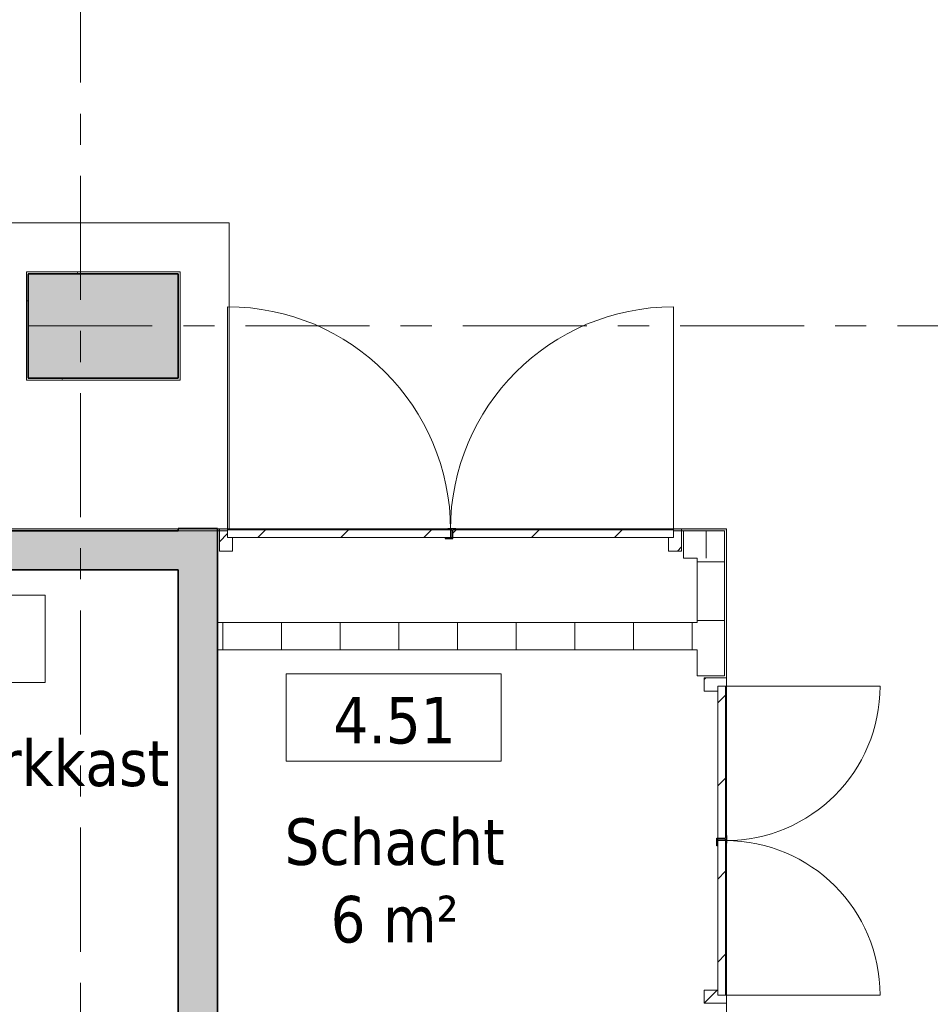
# Model space of a CAD drawing. Extents: x 2744 to 57639, y 3641 to 38820.
# Tile 67 of 179: x 42706 to 47362, y 21359 to 26395. Entities that reach past the tile are written whole.
import ezdxf

# ---------------------------------------------------------------- set-up
doc = ezdxf.new("R2010")
doc.units = 0
doc.header["$LTSCALE"] = 50
doc.linetypes.add('stramien', pattern=[22.225, 12.7, -3.175, 3.175, -3.175])
doc.layers.get('0').update_dxf_attribs({"linetype": 'CONTINUOUS'})
for name, color, linetype, lineweight in [('A-AREA-IDEN', 8, 'CONTINUOUS', 18), ('A-DETL-GENF', 8, 'CONTINUOUS', 18), ('A-DOOR', 8, 'CONTINUOUS', 25), ('A-FLOR-OTLN', 8, 'CONTINUOUS', 18), ('A-GENM', 8, 'CONTINUOUS', 18), ('A-WALL', 8, 'CONTINUOUS', 25), ('A-WALL-PATT', 8, 'CONTINUOUS', 50), ('I-WALL', 8, 'CONTINUOUS', 25), ('S-COLS', 8, 'CONTINUOUS', 18), ('S-GRID', 8, 'CONTINUOUS', 18)]:
    doc.layers.add(name, color=color, linetype=linetype, lineweight=lineweight)
doc.styles.add('Tahoma_1', font='TAHOMA.TTF', dxfattribs={"height": 238.040123})
pattern_1 = [(45, (-42272.6, -21161.4), (-91.92388, 91.92388), [])]

# ---------------------------------------------------------------- blocks, each defined once
blk = doc.blocks.new('32_KA_hout_montage_67-139-enkele_deur - H830_b60 hoogte 2110-5633657-Plotview 4e Verdieping - schaal 1 op 100')
at = {"layer": 'A-DOOR', "lineweight": 18}
h = blk.add_hatch(dxfattribs=at)
h.set_pattern_fill('FP_61', color=256, style=0, pattern_type=2)
h.set_pattern_definition(pattern_1)
h.paths.add_polyline_path([(415, -110.2), (457, -110.2), (457, -94.2), (442, -94.2), (442, 8.8), (390, 8.8), (390, -65.2), (415, -65.2), (415, -105.2)], flags=0)
h.paths.add_polyline_path([(-415, -110.2), (-415, -65.2), (-390, -65.2), (-390, 8.8), (-442, 8.8), (-442, -94.2), (-457, -94.2), (-457, -110.2)], flags=0)
at = {"layer": 'A-GENM'}
h = blk.add_hatch(dxfattribs=at)
h.set_pattern_fill('FP_61', color=256, style=0, pattern_type=2)
h.set_pattern_definition(pattern_1)
h.paths.add_polyline_path([(442, 8.9), (442, 12.9), (457, 12.9), (457, 28.9), (390, 28.9), (390, 8.9)], flags=0)
h.paths.add_polyline_path([(-390, 8.9), (-390, 28.9), (-457, 28.9), (-457, 12.9), (-442, 12.9), (-442, 8.9)], flags=0)
at = {"layer": 'A-DETL-GENF'}
for p, q in [((-35.4, 355.4), (35.4, 284.7)), ((35.4, 355.4), (-35.4, 284.7)), ((-35.4, 255.4), (35.4, 184.7)), ((35.4, 255.4), (-35.4, 184.7)), ((35.4, 136.1), (0, 171.4)), ((0, 171.4), (0, -252.8)), ((35.4, 136.1), (0, 171.4)), ((0, 171.4), (0, -252.8)), ((-35.4, 65.4), (35.4, 136.1)), ((-35.4, 65.4), (35.4, 136.1)), ((35.4, -5.3), (-35.4, 65.4)), ((35.4, -5.3), (-35.4, 65.4)), ((-35.4, -76.1), (35.4, -5.3)), ((-35.4, -76.1), (35.4, -5.3)), ((35.4, -146.8), (-35.4, -76.1)), ((35.4, -146.8), (-35.4, -76.1)), ((-35.4, -217.5), (35.4, -146.8)), ((-35.4, -217.5), (35.4, -146.8)), ((0, -252.8), (-35.4, -217.5)), ((0, -252.8), (-35.4, -217.5)), ((-35.4, -336.8), (35.4, -266.1)), ((35.4, -336.8), (-35.4, -266.1)), ((-35.4, -425.5), (35.4, -354.8)), ((35.4, -425.5), (-35.4, -354.8))]:
    blk.add_line(p, q, dxfattribs=at)
at = {"layer": 'A-DOOR', "lineweight": 18}
for p, q in [((-457, 12.9), (-457, 28.9)), ((-457, 28.9), (-390, 28.9)), ((-442, 12.9), (-457, 12.9)), ((-442, 8.9), (-442, 12.9)), ((-390, 8.9), (-442, 8.9)), ((-442, 8.8), (-390, 8.8)), ((-442, -94.2), (-442, 8.8)), ((-390, 28.9), (-390, 8.9)), ((-390, 8.8), (-390, -65.2)), ((390, 8.9), (390, 28.9)), ((390, 28.9), (457, 28.9)), ((442, 8.9), (390, 8.9)), ((390, 8.8), (442, 8.8)), ((390, -65.2), (390, 8.8)), ((442, 12.9), (442, 8.9)), ((457, 12.9), (442, 12.9)), ((442, 8.8), (442, -94.2)), ((457, 28.9), (457, 12.9)), ((-457, -94.2), (-442, -94.2)), ((-457, -110.2), (-457, -94.2)), ((442, -94.2), (457, -94.2)), ((457, -94.2), (457, -110.2)), ((-415, -110.2), (-457, -110.2)), ((-415, -105.2), (-415, -110.2)), ((415, -110.2), (415, -105.2)), ((457, -110.2), (415, -110.2))]:
    blk.add_line(p, q, dxfattribs=at)
at = {"layer": 'A-GENM'}
for p, q in [((415, -105.2), (415, -781.3)), ((415, -888.7), (415, -935.2))]:
    blk.add_line(p, q, dxfattribs=at)
blk.add_arc((415, -105.2), 830, 180, 270, dxfattribs=at)
blk = doc.blocks.new('42_KA leemstuc betonkolomafwerking - Type-V34-Plotview 4e Verdieping - schaal 1 op 100')
at = {"layer": 'A-GENM'}
h = blk.add_hatch(dxfattribs=at)
h.set_pattern_fill('FP_131', color=256, style=0, pattern_type=2)
h.set_pattern_definition([(0, (-43016.6, -24828.2), (406.4, 101.6), [33.528, -271.272, 33.528, -1896.872]), (0, (-43016.6, -24828.2), (406.4, 101.6), [-338.328, -271.272, 33.528, -576.072, -1016]), (0, (-43016.6, -24828.2), (406.4, 101.6), [-1219.2, 33.528, -271.272, 33.528, -677.672]), (0, (-43016.6, -24828.2), (406.4, 101.6), [-1557.528, -169.672, 33.528, -474.472]), (120, (-42864.2, -24777.4), (-291.18818, 301.15272), [33.528, -271.272, 33.528, -1896.872]), (120, (-42864.2, -24777.4), (-291.18818, 301.15272), [-338.328, -271.272, 33.528, -576.072, -1016]), (120, (-42864.2, -24777.4), (-291.18818, 301.15272), [-1219.2, 33.528, -271.272, 33.528, -677.672]), (120, (-42864.2, -24777.4), (-291.18818, 301.15272), [-1557.528, -169.672, 33.528, -474.472]), (240, (-42813.4, -24574.2), (-115.21182, -402.75272), [33.528, -271.272, 33.528, -1896.872]), (240, (-42813.4, -24574.2), (-115.21182, -402.75272), [-338.328, -271.272, 33.528, -576.072, -1016]), (240, (-42813.4, -24574.2), (-115.21182, -402.75272), [-1219.2, 33.528, -271.272, 33.528, -677.672]), (240, (-42813.4, -24574.2), (-115.21182, -402.75272), [-1557.528, -169.672, 33.528, -474.472])])
h.paths.add_polyline_path([(-277, -277), (510, -277), (510, 277), (-277, 277)], flags=0)
h.paths.add_polyline_path([(47.7, -267), (-267, -267), (-267, 267), (500, 267), (500, -267)], flags=0)
for p, q in [((510, 277), (-277, 277)), ((-277, 277), (-277, -277)), ((-267, 267), (500, 267)), ((-267, -267), (-267, 267)), ((500, 267), (500, -267)), ((510, -277), (510, 277)), ((-277, -277), (510, -277)), ((500, -267), (-267, -267))]:
    blk.add_line(p, q, dxfattribs=at)
blk = doc.blocks.new('32_KA_hout_67_114_dubb_deur - H2230-13430561-Plotview 4e Verdieping - schaal 1 op 100')
at = {"layer": 'A-DOOR', "lineweight": 18}
h = blk.add_hatch(dxfattribs=at)
h.set_pattern_fill('FP_146', color=256, style=0, pattern_type=2)
h.set_pattern_definition([(45, (-44890.6, -23711.2), (-91.92388, 91.92388), [])])
h.paths.add_polyline_path([(1158, -34), (1200, -34), (1200, 80), (1158, 80), (1158, 35), (1133, 35), (1133, -34)], flags=0)
h.paths.add_polyline_path([(-1097, -34), (-1097, 35), (-1122, 35), (-1122, 80), (-1164, 80), (-1164, -34), (-1122, -34)], flags=0)
for p, q in [((-1122, 80), (-1164, 80)), ((-1164, 80), (-1164, -34)), ((-1122, 75), (-1122, 80)), ((1200, 80), (1158, 80)), ((1158, 80), (1158, 75)), ((1200, -34), (1200, 80)), ((-1097, -34), (-1097, 35)), ((1133, 35), (1133, -34)), ((-1164, -34), (-1097, -34)), ((1133, -34), (1200, -34))]:
    blk.add_line(p, q, dxfattribs=at)
at = {"layer": 'A-DOOR'}
for p, q in [((4.6, 79.3), (4.6, 75)), ((44.6, 79.3), (4.6, 79.3)), ((18, 74.3), (25.6, 74.3)), ((25.6, 74.3), (25.6, 34.3)), ((44.6, 75), (44.6, 79.3)), ((4.6, 34.3), (-9.4, 34.3)), ((-9.4, 34.3), (-9.4, 29.3)), ((-9.4, 29.3), (30.6, 29.3)), ((25.6, 34.3), (9.6, 34.3)), ((30.6, 29.3), (30.6, 35))]:
    blk.add_line(p, q, dxfattribs=at)
at = {"layer": 'A-GENM'}
for p, q in [((-1122, 75), (-1122, 1215)), ((1158, 75), (1158, 1215))]:
    blk.add_line(p, q, dxfattribs=at)
for centre, start, end in [((-1122, 75), 360, 90), ((1158, 75), 90, 180)]:
    blk.add_arc(centre, 1140, start, end, dxfattribs=at)
blk = doc.blocks.new('32_KA_binnendeur_hout - 32_KA_binnendeur_hout-13430562-Plotview 4e Verdieping - schaal 1 op 100')
at = {"layer": 'A-DOOR', "lineweight": 18}
h = blk.add_hatch(dxfattribs=at)
h.set_pattern_fill('FP_149', color=256, style=0, pattern_type=2)
h.set_pattern_definition([(45, (-44338.6, -23786.2), (-212.132, 212.132), [])])
h.paths.add_polyline_path([(570, -40), (570, 0), (-570, 0), (-570, -40), (-10.5, -40)], flags=0)
for p, q in [((570, 0), (-570, 0)), ((-570, 0), (-570, -40)), ((570, -40), (570, 0)), ((-570, -40), (570, -40))]:
    blk.add_line(p, q, dxfattribs=at)
blk = doc.blocks.new('32_KA_binnendeur_hout - 32_KA_binnendeur_hout-13430563-Plotview 4e Verdieping - schaal 1 op 100')
at = {"layer": 'A-DOOR', "lineweight": 18}
h = blk.add_hatch(dxfattribs=at)
h.set_pattern_fill('FP_154', color=256, style=0, pattern_type=2)
h.set_pattern_definition([(45, (-45484.92, -23786.2), (-212.132, 212.132), [])])
h.paths.add_polyline_path([(563.7, -40), (563.7, 0), (-563.7, 0), (-563.7, -40), (107.1, -40)], flags=0)
for p, q in [((563.7, 0), (-563.7, 0)), ((-563.7, 0), (-563.7, -40)), ((563.7, -40), (563.7, 0)), ((-563.7, -40), (563.7, -40))]:
    blk.add_line(p, q, dxfattribs=at)
blk = doc.blocks.new('32_KA_hout_67_114_dubb_deur - H1530-8117995-Plotview 4e Verdieping - schaal 1 op 100')
at = {"layer": 'A-DOOR', "lineweight": 18}
h = blk.add_hatch(dxfattribs=at)
h.set_pattern_fill('FP_254', color=256, style=0, pattern_type=2)
h.set_pattern_definition([(315, (-22178.2, 46240.6), (91.92388, 91.92388), [])])
h.paths.add_polyline_path([(-814, -75), (-814, -80), (-772, -80), (-772, -35), (-747, -35), (-747, 34), (-814, 34), (-814, -35)], flags=0)
h.paths.add_polyline_path([(783, -35), (808, -35), (808, -80), (850, -80), (850, 34), (783, 34)], flags=0)
for p, q in [((-814, 34), (-747, 34)), ((-814, -80), (-814, 34)), ((-747, 34), (-747, -35)), ((783, 34), (850, 34)), ((783, -35), (783, 34)), ((850, 34), (850, -80)), ((-772, -80), (-814, -80)), ((-772, -75), (-772, -80)), ((808, -80), (808, -75)), ((850, -80), (808, -80))]:
    blk.add_line(p, q, dxfattribs=at)
at = {"layer": 'A-DOOR'}
for p, q in [((-9.4, -29.3), (30.6, -29.3)), ((-9.4, -34.3), (-9.4, -29.3)), ((4.6, -34.3), (-9.4, -34.3)), ((25.6, -34.3), (9.6, -34.3)), ((25.6, -74.3), (25.6, -34.3)), ((30.6, -29.3), (30.6, -35)), ((4.6, -79.3), (4.6, -75)), ((44.6, -79.3), (4.6, -79.3)), ((18, -74.3), (25.6, -74.3)), ((44.6, -75), (44.6, -79.3))]:
    blk.add_line(p, q, dxfattribs=at)
at = {"layer": 'A-GENM'}
for p, q in [((-772, -75), (-772, -865)), ((808, -75), (808, -865))]:
    blk.add_line(p, q, dxfattribs=at)
for centre, start, end in [((-772, -75), 270, 0), ((808, -75), 180, 270)]:
    blk.add_arc(centre, 790, start, end, dxfattribs=at)
blk = doc.blocks.new('32_KA_binnendeur_hout - 32_KA_binnendeur_hout-7681452-Plotview 4e Verdieping - schaal 1 op 100')
at = {"layer": 'A-DOOR', "lineweight": 18}
h = blk.add_hatch(dxfattribs=at)
h.set_pattern_fill('FP_255', color=256, style=0, pattern_type=2)
h.set_pattern_definition([(315, (-21801.2, 46315.6), (212.132, 212.132), [])])
h.paths.add_polyline_path([(-395, 0), (395, 0), (395, 40), (-395, 40)], flags=0)
for p, q in [((-395, 0), (-395, 40)), ((-395, 40), (395, 40)), ((395, 0), (-395, 0)), ((395, 40), (395, 0))]:
    blk.add_line(p, q, dxfattribs=at)
blk = doc.blocks.new('32_KA_binnendeur_hout - 32_KA_binnendeur_hout-7681453-Plotview 4e Verdieping - schaal 1 op 100')
at = {"layer": 'A-DOOR', "lineweight": 18}
h = blk.add_hatch(dxfattribs=at)
h.set_pattern_fill('FP_256', color=256, style=0, pattern_type=2)
h.set_pattern_definition([(315, (-22597.52, 46315.6), (212.132, 212.132), [])])
h.paths.add_polyline_path([(-388.7, 0), (388.7, 0), (388.7, 40), (-388.7, 40)], flags=0)
for p, q in [((-388.7, 0), (-388.7, 40)), ((-388.7, 40), (388.7, 40)), ((388.7, 0), (-388.7, 0)), ((388.7, 40), (388.7, 0))]:
    blk.add_line(p, q, dxfattribs=at)
blk = doc.blocks.new('00_KU ruimtetag groot - 00_KU ruimtetag groot-3653893-Plotview 4e Verdieping - schaal 1 op 100')
at = {"layer": 'A-AREA-IDEN'}
for p, q in [((5.5, 2.164), (-5.5, 2.164)), ((-5.5, 2.164), (-5.5, -2.302)), ((5.5, -2.302), (5.5, 2.164)), ((-5.5, -2.302), (5.5, -2.302))]:
    blk.add_line(p, q, dxfattribs=at)
blk = doc.blocks.new('Onderlegger 4e verdieping')
at = {"layer": 'A-WALL-PATT', "lineweight": 18}
h = blk.add_hatch(dxfattribs=at)
h.set_pattern_fill('FP_9', color=256, style=0, pattern_type=2)
h.set_pattern_definition([(0, (0, 0), (406.4, 101.6), [33.528, -271.272, 33.528, -271.272, -1625.6]), (0, (0, 0), (406.4, 101.6), [-609.6, 33.528, -576.072, 33.528, -271.272, -711.2]), (0, (0, 0), (406.4, 101.6), [-1524, 33.528, -169.672, 33.528, -474.472]), (120, (152.4, 50.8), (-291.18818, 301.15272), [33.528, -271.272, 33.528, -271.272, -1625.6]), (120, (152.4, 50.8), (-291.18818, 301.15272), [-609.6, 33.528, -576.072, 33.528, -271.272, -711.2]), (120, (152.4, 50.8), (-291.18818, 301.15272), [-1524, 33.528, -169.672, 33.528, -474.472]), (240, (203.2, 254), (-115.21182, -402.75272), [33.528, -271.272, 33.528, -271.272, -1625.6]), (240, (203.2, 254), (-115.21182, -402.75272), [-609.6, 33.528, -576.072, 33.528, -271.272, -711.2]), (240, (203.2, 254), (-115.21182, -402.75272), [-1524, 33.528, -169.672, 33.528, -474.472])])
h.paths.add_polyline_path([(46320.6, 23781.2), (46320.6, 23791.2), (45783.6, 23791.2), (45783.6, 23786.2), (46048.6, 23786.2), (46048.6, 23781.2), (46310.6, 23781.2)], flags=0)
h.paths.add_polyline_path([(43768.6, 23781.2), (43768.6, 23786.2), (44099.6, 23786.2), (44099.6, 23791.2), (40104.9, 23791.2), (40104.9, 23786.2), (40022.4, 23786.2), (40022.4, 23781.2), (43064.3, 23781.2)], flags=0)
h.paths.add_polyline_path([(38008.7, 23781.2), (38612.4, 23781.2), (38612.4, 23786.2), (38529.9, 23786.2), (38529.9, 23791.2), (37154.1, 23791.2), (37154.1, 23781.2)], flags=0)
h.paths.add_polyline_path([(33096.6, 23781.2), (33781.6, 23781.2), (33781.6, 23791.2), (33096.6, 23791.2), (33096.6, 23786.2)], flags=0)
h.paths.add_polyline_path([(35481, 23781.2), (36016.6, 23781.2), (36016.6, 23791.2), (34919.1, 23791.2), (34919.1, 23781.2)], flags=0)
h.paths.add_polyline_path([(31916.6, 23781.2), (32126.6, 23781.2), (32126.6, 23791.2), (31916.6, 23791.2)], flags=0)
at = {"layer": 'A-WALL-PATT', "lineweight": 25}
h = blk.add_hatch(color=256, dxfattribs=at)
h.paths.add_polyline_path([(43064.3, 23581.2), (43516.6, 23581.2), (43516.6, 23781.2), (40366.6, 23781.2), (40366.6, 23581.2), (40536.5, 23581.2)], flags=0)
h.paths.add_polyline_path([(37616.6, 23581.2), (38566.6, 23581.2), (38566.6, 23781.2), (37616.6, 23781.2)], flags=0)
h = blk.add_hatch(color=256, dxfattribs=at)
h.paths.add_polyline_path([(43716.6, 19061.2), (43716.6, 19593.2), (43516.6, 19593.2), (43516.6, 19061.2)], flags=0)
h.paths.add_polyline_path([(43516.6, 21061.2), (43716.6, 21061.2), (43716.6, 23793.2), (43516.6, 23793.2), (43516.6, 21261.2)], flags=0)
at = {"layer": 'A-WALL-PATT', "lineweight": 18}
h = blk.add_hatch(dxfattribs=at)
h.set_pattern_fill('FP_145', color=256, angle=-270, style=0, pattern_type=2)
h.set_pattern_definition([(270, (45015.6, 23781.2), (300, 1e-12), [])])
h.paths.add_polyline_path([(46310.6, 23641.2), (46310.6, 23781.2), (46100.6, 23781.2), (46100.6, 23641.2), (46170.6, 23641.2)], flags=0)
h = blk.add_hatch(dxfattribs=at)
h.set_pattern_fill('FP_147', color=256, angle=90, style=0, pattern_type=2)
h.set_pattern_definition([(180, (46310.6, 22421.2), (-4e-14, -300), [])])
h.paths.add_polyline_path([(46310.6, 21201.2), (46310.6, 21354.2), (46170.6, 21354.2), (46170.6, 21201.2)], flags=0)
h.paths.add_polyline_path([(46170.6, 23038.2), (46310.6, 23038.2), (46310.6, 23641.2), (46170.6, 23641.2), (46170.6, 23171.2)], flags=0)
h = blk.add_hatch(dxfattribs=at)
h.set_pattern_fill('FP_143', color=256, angle=-270, style=0, pattern_type=2)
h.set_pattern_definition([(270, (44943.6, 23311.2), (300, 1e-12), [])])
h.paths.add_polyline_path([(46170.6, 23171.2), (46170.6, 23311.2), (43716.6, 23311.2), (43716.6, 23171.2), (45592, 23171.2)], flags=0)
at = {"layer": 'S-COLS', "lineweight": 5}
blk.add_hatch(color=256, dxfattribs=at).paths.add_polyline_path([(42749.6, 24561.2), (43516.6, 24561.2), (43516.6, 25095.2), (42749.6, 25095.2)], flags=0)
at = {"layer": 'A-FLOR-OTLN'}
for p, q in [((43776.6, 25355.2), (26516.6, 25355.2)), ((43776.6, 23791.2), (43776.6, 25355.2)), ((45783.6, 23791.2), (44099.6, 23791.2)), ((46320.6, 23028.2), (46320.6, 23781.2)), ((46320.6, 21406.2), (46320.6, 22986.2)), ((46320.6, 21051.2), (46320.6, 21364.2))]:
    blk.add_line(p, q, dxfattribs=at)
at = {"layer": 'A-WALL', "color": 250, "lineweight": 35}
for p, q in [((43516.6, 23781.2), (40366.6, 23781.2)), ((43716.6, 23793.2), (43516.6, 23793.2)), ((43516.6, 23793.2), (43516.6, 23781.2)), ((43716.6, 21061.2), (43716.6, 23793.2)), ((40366.6, 23581.2), (43516.6, 23581.2)), ((43516.6, 23581.2), (43516.6, 21261.2))]:
    blk.add_line(p, q, dxfattribs=at)
at = {"layer": 'I-WALL', "lineweight": 18}
for p, q in [((40022.4, 23781.2), (43768.6, 23781.2)), ((44099.6, 23791.2), (40104.9, 23791.2)), ((44099.6, 23786.2), (44099.6, 23791.2)), ((46320.6, 23791.2), (45783.6, 23791.2)), ((45783.6, 23791.2), (45783.6, 23786.2)), ((46048.6, 23781.2), (46310.6, 23781.2)), ((46100.6, 23781.2), (46100.6, 23641.2)), ((46310.6, 23038.2), (46310.6, 23781.2)), ((46320.6, 23781.2), (46320.6, 23791.2)), ((46100.6, 23641.2), (46170.6, 23641.2)), ((46170.6, 23641.2), (46170.6, 23311.2)), ((46170.6, 23311.2), (43716.6, 23311.2)), ((43716.6, 23311.2), (43716.6, 23171.2)), ((43716.6, 23171.2), (46170.6, 23171.2)), ((46170.6, 23171.2), (46170.6, 23038.2)), ((46170.6, 23038.2), (46310.6, 23038.2))]:
    blk.add_line(p, q, dxfattribs=at)
at = {"layer": 'S-COLS', "color": 250, "lineweight": 35}
for p, q in [((43516.6, 25095.2), (42749.6, 25095.2)), ((42749.6, 25095.2), (42749.6, 24561.2)), ((43516.6, 24561.2), (43516.6, 25095.2)), ((42749.6, 24561.2), (43516.6, 24561.2))]:
    blk.add_line(p, q, dxfattribs=at)
at = {"layer": 'S-GRID', "linetype": 'stramien'}
for p, q in [((43016.6, 37820.1), (43016.6, 15453.9)), ((2743.8, 24828.2), (56270.4, 24828.2))]:
    blk.add_line(p, q, dxfattribs=at)
at = {"layer": 'A-AREA-IDEN', "xscale": 99.99999999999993, "yscale": 99.99999999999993, "zscale": 99.99999999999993}
for p in [(42286.3, 23235.3), (44618.2, 22832.1)]:
    blk.add_blockref('00_KU ruimtetag groot - 00_KU ruimtetag groot-3653893-Plotview 4e Verdieping - schaal 1 op 100', p, dxfattribs=at)
at = {"layer": 'A-DOOR'}
for name, p in [('32_KA_hout_67_114_dubb_deur - H2230-13430561-Plotview 4e Verdieping - schaal 1 op 100', (44890.6, 23711.2)), ('32_KA_binnendeur_hout - 32_KA_binnendeur_hout-13430562-Plotview 4e Verdieping - schaal 1 op 100', (44338.6, 23786.2)), ('32_KA_binnendeur_hout - 32_KA_binnendeur_hout-13430563-Plotview 4e Verdieping - schaal 1 op 100', (45484.9, 23786.2)), ('32_KA_hout_montage_67-139-enkele_deur - H830_b60 hoogte 2110-5633657-Plotview 4e Verdieping - schaal 1 op 100', (42272.6, 21161.4))]:
    blk.add_blockref(name, p, dxfattribs=at)
at = {"layer": 'A-DOOR', "rotation": 90}
for name, p in [('32_KA_hout_67_114_dubb_deur - H1530-8117995-Plotview 4e Verdieping - schaal 1 op 100', (46240.6, 22178.2)), ('32_KA_binnendeur_hout - 32_KA_binnendeur_hout-7681453-Plotview 4e Verdieping - schaal 1 op 100', (46315.6, 22597.5)), ('32_KA_binnendeur_hout - 32_KA_binnendeur_hout-7681452-Plotview 4e Verdieping - schaal 1 op 100', (46315.6, 21801.2))]:
    blk.add_blockref(name, p, dxfattribs=at)
at = {"layer": 'A-GENM'}
blk.add_blockref('42_KA leemstuc betonkolomafwerking - Type-V34-Plotview 4e Verdieping - schaal 1 op 100', (43016.6, 24828.2), dxfattribs=at)
at = {"layer": 'A-AREA-IDEN', "char_height": 238.04, "attachment_point": 2, "line_spacing_factor": 1.000232, "style": 'Tahoma_1'}
for s, insert, width in [('4.51', (44622.7, 22931.4), 768), ('Techn./Werkkast\\P7 m²', (42290.9, 22713.5), 2931), ('Schacht\\P6 m²', (44622.7, 22310.3), 1356)]:
    blk.add_mtext(s, dxfattribs=dict(at, insert=insert, width=width))

msp = doc.modelspace()

# ---------------------------------------------------------------- block references
msp.add_blockref('Onderlegger 4e verdieping', (0, 0))

doc.saveas('drawing.dxf')
